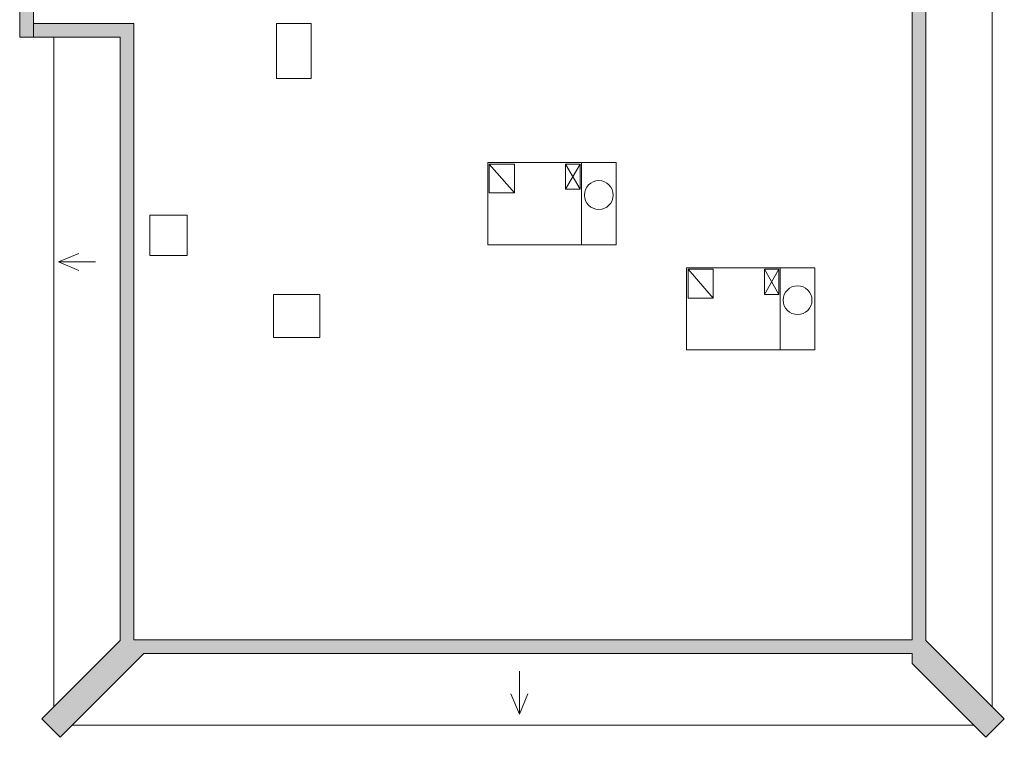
# Model space of a CAD drawing. Header units: inches. Extents: x -336 to 396, y -509 to 519.
# Tile 1 of 2: x -287 to 396, y -509 to -11. Entities that reach past the tile are written whole.
import ezdxf

# ---------------------------------------------------------------- set-up
doc = ezdxf.new("R2010")
doc.units = ezdxf.units.IN
doc.header["$MEASUREMENT"] = 0
for name, color, linetype, lineweight in [('A-DETL-MBND', 5, 'Continuous', 9), ('G-ANNO-DIMS', 111, 'Continuous', 9), ('M-EQPM', 90, 'Continuous', 9), ('Q-SPCQ', 2, 'Continuous', 9)]:
    doc.layers.add(name, color=color, linetype=linetype, lineweight=lineweight)

# ---------------------------------------------------------------- blocks, each defined once
blk = doc.blocks.new('Roof Top Unit - Default 2-4305744-Roof Plan')
at = {"layer": 'A-DETL-MBND'}
for p, q in [((39.93, 28.5), (-25.07, 28.5)), ((-25.07, 28.5), (-25.07, -28.5)), ((-24.07, 27.5), (-6.57, 7.5)), ((-24.07, 7.5), (-24.07, 27.5)), ((-24.07, 27.5), (-6.57, 27.5)), ((-6.57, 27.5), (-6.57, 7.5)), ((38.93, 27.5), (28.93, 10)), ((28.93, 27.5), (38.93, 10)), ((28.93, 27.5), (38.93, 27.5)), ((28.93, 10), (28.93, 27.5)), ((38.93, 27.5), (38.93, 10)), ((63.93, 28.5), (39.93, 28.5)), ((39.93, 28.5), (39.93, -28.5)), ((39.93, -28.5), (39.93, 28.5)), ((63.93, -28.5), (63.93, 28.5)), ((-6.57, 7.5), (-24.07, 7.5)), ((38.93, 10), (28.93, 10)), ((-25.07, -28.5), (39.93, -28.5)), ((39.93, -28.5), (63.93, -28.5))]:
    blk.add_line(p, q, dxfattribs=at)
for start, end in [(0, 180), (180, 360)]:
    blk.add_arc((51.93, 6), 10, start, end, dxfattribs=at)

msp = doc.modelspace()

# ---------------------------------------------------------------- hatches: boundary and pattern name
at = {"layer": 'A-DETL-MBND'}
for points in [[(341.59, -442.11), (341.59, 454.62), (332.09, 454.62), (332.09, -432.61), (340.78, -441.3)], [(-277.91, -23.38), (-277.91, 103.12), (-287.41, 103.12), (-287.41, -23.38)], [(-217.66, -23.38), (-217.66, -13.88), (-277.91, -13.88), (-277.91, -23.38), (-276.64, -23.38)], [(-208.16, -441.61), (-208.16, -13.88), (-217.66, -13.88), (-217.66, -441.61)], [(364.96, -490.94), (377.69, -478.22), (332.09, -432.61), (332.09, -458.07), (343.16, -469.14)], [(-241, -490.94), (-201.16, -451.11), (-217.66, -451.11), (-217.66, -442.15), (-253.72, -478.22)], [(332.09, -451.11), (332.09, -441.61), (-217.66, -441.61), (-217.66, -451.11), (313.93, -451.11)], [(-259.38, -509.33), (-241, -490.94), (-253.72, -478.22), (-272.11, -496.6), (-259.54, -509.17)], [(383.35, -509.33), (396.08, -496.6), (377.69, -478.22), (364.96, -490.94), (383.19, -509.17)]]:
    msp.add_hatch(color=9, dxfattribs=at).paths.add_polyline_path(points, flags=0)

# ---------------------------------------------------------------- linework, layer by layer
for p, q in [((387.63, -488.15), (387.63, 497.43)), ((332.09, -441.61), (332.09, 454.62)), ((341.59, 451.39), (341.59, -442.11)), ((-287.41, -23.38), (-287.41, 103.12)), ((-277.91, -23.38), (-277.91, 93.62)), ((-277.91, -13.88), (-208.16, -13.88)), ((-208.16, -13.88), (-208.16, -441.61)), ((-217.66, -23.38), (-287.41, -23.38)), ((-263.66, -23.38), (-263.66, -488.15)), ((-217.66, -442.15), (-217.66, -23.38)), ((-272.11, -496.6), (-217.66, -442.15)), ((-208.16, -441.61), (332.09, -441.61)), ((341.59, -442.11), (396.08, -496.6)), ((-201.16, -451.11), (-259.38, -509.33)), ((332.09, -451.11), (-201.16, -451.11)), ((332.09, -451.11), (332.09, -458.07)), ((383.35, -509.33), (332.09, -458.07)), ((-272.11, -496.6), (-259.38, -509.33)), ((383.35, -509.33), (396.08, -496.6)), ((-250.93, -500.88), (374.9, -500.88))]:
    msp.add_line(p, q, dxfattribs=at)
at = {"layer": 'G-ANNO-DIMS'}
for p, q in [((-260.43, -179.27), (-246.26, -173.39)), ((-260.43, -179.27), (-246.26, -185.14)), ((-234.74, -179.27), (-260.43, -179.27)), ((59.44, -463.43), (59.44, -493.21)), ((59.44, -493.21), (53.57, -479.04)), ((59.44, -493.21), (65.31, -479.04))]:
    msp.add_line(p, q, dxfattribs=at)
at = {"layer": 'Q-SPCQ'}
for p, q in [((-85.16, -13.88), (-109.16, -13.88)), ((-109.16, -13.88), (-109.16, -51.88)), ((-85.16, -51.88), (-85.16, -13.88)), ((-109.16, -51.88), (-85.16, -51.88)), ((-197.16, -146.88), (-171.16, -146.88)), ((-197.16, -174.88), (-197.16, -146.88)), ((-171.16, -146.88), (-171.16, -174.88)), ((-171.16, -174.88), (-197.16, -174.88)), ((-111.16, -201.88), (-79.16, -201.88)), ((-111.16, -231.88), (-111.16, -201.88)), ((-79.16, -201.88), (-79.16, -231.88)), ((-79.16, -231.88), (-111.16, -231.88))]:
    msp.add_line(p, q, dxfattribs=at)

# ---------------------------------------------------------------- block references
at = {"layer": 'M-EQPM'}
for p in [(62.65, -138.88), (200.65, -211.88)]:
    msp.add_blockref('Roof Top Unit - Default 2-4305744-Roof Plan', p, dxfattribs=at)

doc.saveas('drawing.dxf')
